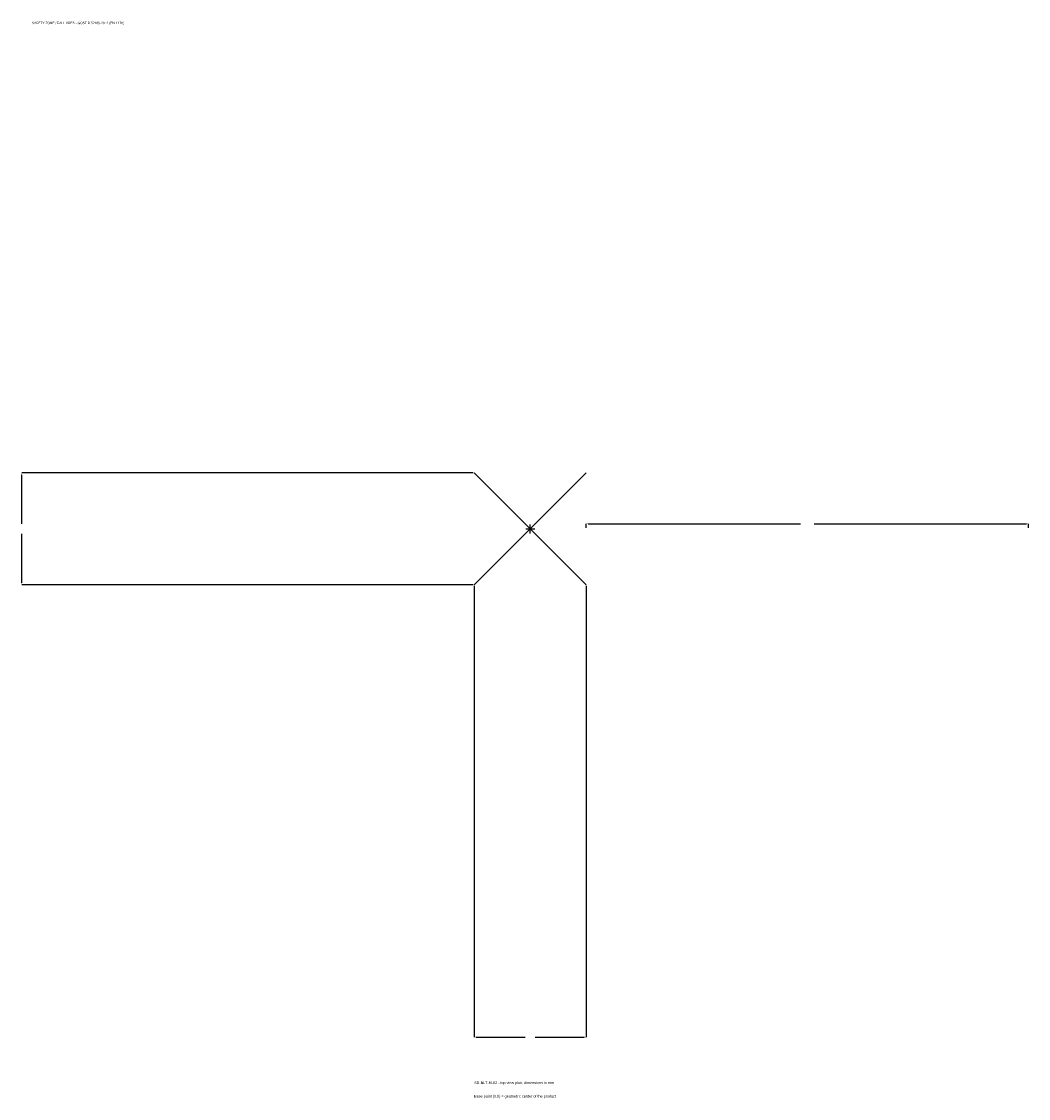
# Model space of a CAD drawing. Extents: x -1725 to 1690, y -1933 to 1722.
import ezdxf

# ---------------------------------------------------------------- set-up
doc = ezdxf.new("R2010")
doc.units = 0
for name, color, linetype in [('GP_MAF_zona_bezopasnosti', 1, 'Continuous'), ('ZSK_DANNYE', 3, 'Continuous'), ('ZSK_KONTUR', 7, 'Continuous'), ('ZSK_RAZMERY', 8, 'Continuous')]:
    doc.layers.add(name, color=color, linetype=linetype)
doc.dimstyles.new('ORION', dxfattribs={"dimtxt": 11.4, "dimasz": 6.84, "dimexe": 1.25, "dimexo": 3.42, "dimtad": 1, "dimcen": 2.5, "dimazin": 3, "dimtfac": 1, "dimtmove": 0, "dimatfit": 3})

# ---------------------------------------------------------------- blocks, each defined once
blk = doc.blocks.new('_CLOSEDFILLED')
at = {"color": 0, "linetype": 'BYBLOCK'}
blk.add_solid([(-1, 0.16), (0, 0), (-1, -0.16)], dxfattribs=at)
blk = doc.blocks.new('*D1')
for p, q in [((-190, -193.42), (-190, -1724.2)), ((190, -193.42), (190, -1724.2)), ((-183.16, -1724.2), (-17.1, -1724.2)), ((17.1, -1724.2), (183.16, -1724.2))]:
    blk.add_line(p, q)
at = {"layer": 'Defpoints'}
for p in [(-190, -190), (190, -190), (-190, -1724.2)]:
    blk.add_point(p, dxfattribs=at)
at = {"layer": 'ZSK_RAZMERY', "xscale": 6.84, "yscale": 6.84, "rotation": 180}
blk.add_blockref('_CLOSEDFILLED', (-190, -1724.2), dxfattribs=at)
at = {"layer": 'ZSK_RAZMERY', "xscale": 6.84, "yscale": 6.84}
blk.add_blockref('_CLOSEDFILLED', (190, -1724.2), dxfattribs=at)
blk = doc.blocks.new('*D2')
for p, q in [((-193.42, 190), (-1724.2, 190)), ((-1724.2, 17.1), (-1724.2, 183.16)), ((-1724.2, -183.16), (-1724.2, -17.1)), ((-193.42, -190), (-1724.2, -190))]:
    blk.add_line(p, q)
at = {"layer": 'Defpoints'}
for p in [(-190, 190), (-1724.2, -190), (-190, -190)]:
    blk.add_point(p, dxfattribs=at)
at = {"layer": 'ZSK_RAZMERY', "xscale": 6.84, "yscale": 6.84}
for p, rotation in [((-1724.2, 190), 90), ((-1724.2, -190), 270)]:
    blk.add_blockref('_CLOSEDFILLED', p, dxfattribs=dict(at, rotation=rotation))
blk = doc.blocks.new('*D3')
for p, q in [((190, 3.42), (190, 17.1)), ((196.84, 17.1), (917.2, 17.1)), ((962.8, 17.1), (1683.16, 17.1)), ((1690, 3.42), (1690, 17.1))]:
    blk.add_line(p, q)
at = {"layer": 'Defpoints'}
for p in [(190, 17.1), (190, 0), (1690, 0)]:
    blk.add_point(p, dxfattribs=at)
at = {"layer": 'ZSK_RAZMERY', "xscale": 6.84, "yscale": 6.84, "rotation": 180}
blk.add_blockref('_CLOSEDFILLED', (190, 17.1), dxfattribs=at)
at = {"layer": 'ZSK_RAZMERY', "xscale": 6.84, "yscale": 6.84}
blk.add_blockref('_CLOSEDFILLED', (1690, 17.1), dxfattribs=at)
blk = doc.blocks.new('B1')
at = {"layer": 'ZSK_KONTUR'}
for p, q in [((-190, -190), (190, 190)), ((-190, 190), (190, -190))]:
    blk.add_line(p, q, dxfattribs=at)
at = {"layer": 'ZSK_RAZMERY'}
for p, q in [((-15.2, 0), (15.2, 0)), ((0, -15.2), (0, 15.2))]:
    blk.add_line(p, q, dxfattribs=at)
at = {"layer": 'GP_MAF_zona_bezopasnosti', "color": 1}
blk.add_text('SAFETY ZONE / FALL AREA - GOST R 52169-2012 (EN 1176)', height=7.98, dxfattribs=at).set_placement((-1690, 1712.8))
at = {"layer": 'ZSK_RAZMERY'}
dim = blk.add_linear_dim(base=(-1724.2, -190), p1=(-190, -190), p2=(-190, 190), angle=90, dimstyle='ORION', dxfattribs=at)
dim.commit()
dim.dimension.update_dxf_attribs({"geometry": '*D2', "text_midpoint": (-1724.2, 0)})
for base, p1, p2, picture, middle in [((190, 17.1), (190, 0), (1690, 0), '*D3', (940, 17.1)), ((-190, -1724.2), (-190, -190), (190, -190), '*D1', (0, -1724.2))]:
    dim = blk.add_linear_dim(base=base, p1=p1, p2=p2, dimstyle='ORION', dxfattribs=at)
    dim.commit()
    dim.dimension.update_dxf_attribs({"geometry": picture, "text_midpoint": middle})

msp = doc.modelspace()

# ---------------------------------------------------------------- block references
msp.add_blockref('B1', (0, 0))

# ---------------------------------------------------------------- texts
at = {"layer": 'ZSK_DANNYE', "color": 3}
msp.add_text('SD-BLT-M-62 - top view plan, dimensions in mm', height=9.12, dxfattribs=at).set_placement((-190, -1883.8))
at = {"layer": 'ZSK_DANNYE', "color": 7}
msp.add_text('Base point (0,0) = geometric center of the product', height=9.12, dxfattribs=at).set_placement((-190, -1929.4))

doc.saveas('drawing.dxf')
